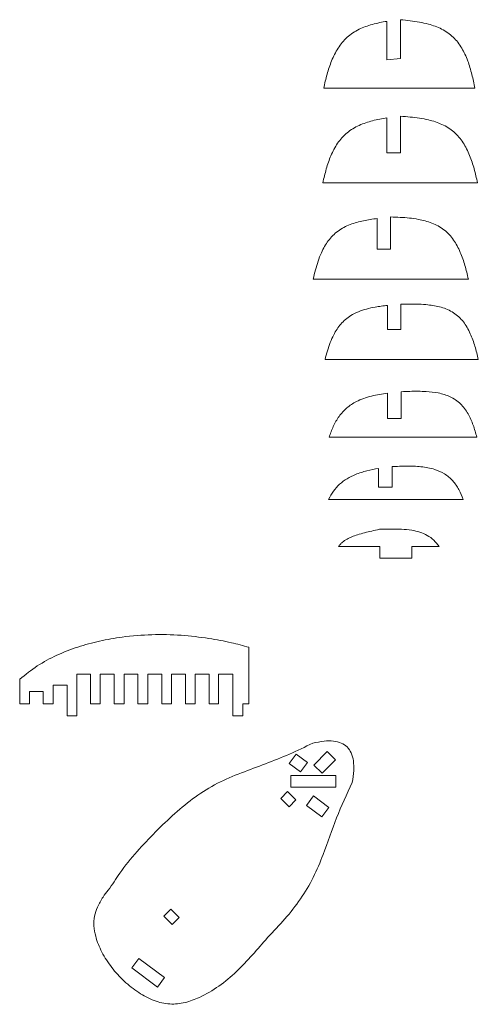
# Model space of a CAD drawing. Header units: millimetres. Extents: x 5 to 1149, y -277 to 912.
# Tile 3 of 9: x 653 to 771, y -101 to 151. Entities that reach past the tile are written whole.
import ezdxf

# ---------------------------------------------------------------- set-up
doc = ezdxf.new("R2010")
doc.units = ezdxf.units.MM

msp = doc.modelspace()

# ---------------------------------------------------------------- linework, layer by layer
at = {"color": 7, "linetype": 'Continuous', "lineweight": 15}
for p, q in [((747.29, 140.29), (747.29, 150.11)), ((750.76, 150.53), (750.76, 140.63)), ((750.76, 140.63), (747.29, 140.29)), ((769.79, 133.02), (731.11, 133.02)), ((747.29, 116.45), (747.29, 125.42)), ((750.76, 125.84), (750.76, 116.45)), ((750.76, 116.45), (747.29, 116.45)), ((770.44, 108.84), (730.88, 108.84)), ((744.76, 91.82), (744.76, 99.71)), ((748.23, 100.08), (748.23, 91.82)), ((748.23, 91.82), (744.76, 91.82)), ((768.11, 84.21), (728.42, 84.21)), ((747.41, 71.28), (747.41, 77.47)), ((750.87, 77.76), (750.87, 71.28)), ((750.87, 71.28), (747.41, 71.28)), ((770.66, 63.67), (731.45, 63.67)), ((750.92, 55.4), (750.92, 48.56)), ((747.45, 48.56), (747.45, 55.04)), ((750.92, 48.56), (747.45, 48.56)), ((770.27, 43.79), (732.49, 43.79)), ((745.14, 31.03), (745.14, 35.78)), ((748.61, 36.25), (748.61, 31.03)), ((748.61, 31.03), (745.14, 31.03)), ((766.82, 27.86), (732.35, 27.86)), ((745.44, 15.82), (734.89, 15.82)), ((745.44, 12.82), (745.44, 15.82)), ((760.61, 15.82), (753.65, 15.82)), ((753.65, 12.82), (753.65, 15.82)), ((753.65, 12.82), (745.44, 12.82)), ((711.95, -9.96), (711.95, -24.45)), ((671.41, -16.83), (667.95, -16.83)), ((667.95, -16.83), (667.95, -27.45)), ((671.41, -24.45), (671.41, -16.83)), ((677.51, -16.83), (673.93, -16.83)), ((673.93, -16.83), (673.93, -24.45)), ((677.51, -24.45), (677.51, -16.83)), ((683.57, -16.83), (680.03, -16.83)), ((680.03, -16.83), (680.03, -24.45)), ((683.57, -24.45), (683.57, -16.83)), ((689.65, -16.83), (686.12, -16.83)), ((686.12, -16.83), (686.12, -24.45)), ((689.65, -24.45), (689.65, -16.83)), ((695.74, -16.83), (692.18, -16.83)), ((692.18, -16.83), (692.18, -24.45)), ((695.74, -24.45), (695.74, -16.83)), ((701.75, -16.83), (698.18, -16.83)), ((698.18, -16.83), (698.18, -24.45)), ((701.75, -24.45), (701.75, -16.83)), ((707.86, -16.83), (704.18, -16.83)), ((704.18, -16.83), (704.18, -24.45)), ((707.86, -24.45), (707.86, -16.83)), ((653.31, -24.45), (653.31, -18.1)), ((665.42, -19.68), (661.87, -19.68)), ((661.87, -19.68), (661.87, -24.45)), ((665.42, -27.45), (665.42, -19.68)), ((659.35, -21.27), (655.8, -21.27)), ((655.8, -21.27), (655.8, -24.45)), ((659.35, -24.45), (659.35, -21.27)), ((655.8, -24.45), (653.31, -24.45)), ((661.87, -24.45), (659.35, -24.45)), ((673.93, -24.45), (671.41, -24.45)), ((680.03, -24.45), (677.51, -24.45)), ((686.12, -24.45), (683.57, -24.45)), ((692.18, -24.45), (689.65, -24.45)), ((698.18, -24.45), (695.74, -24.45)), ((704.18, -24.45), (701.75, -24.45)), ((707.86, -27.45), (707.86, -24.45)), ((707.86, -24.45), (707.86, -24.45)), ((711.95, -24.45), (710.39, -24.45)), ((710.39, -27.45), (710.39, -24.45)), ((667.95, -27.45), (665.42, -27.45)), ((710.39, -27.45), (707.86, -27.45)), ((722.3, -39.66), (724.08, -37.25)), ((724.08, -37.25), (726.98, -39.4)), ((728.57, -40.06), (731.98, -36.63)), ((731.98, -36.63), (734.11, -38.74)), ((725.19, -41.81), (722.3, -39.66)), ((726.98, -39.4), (725.19, -41.81)), ((730.7, -42.18), (728.57, -40.06)), ((734.11, -38.74), (730.7, -42.18)), ((722.71, -42.71), (734.21, -42.71)), ((722.71, -45.71), (722.71, -42.71)), ((734.21, -42.71), (734.21, -45.71)), ((720.09, -48.61), (721.87, -46.81)), ((721.87, -46.81), (724, -48.93)), ((734.21, -45.71), (722.71, -45.71)), ((722.22, -50.72), (720.09, -48.61)), ((724, -48.93), (722.22, -50.72)), ((726.69, -50.39), (728.47, -47.98)), ((728.47, -47.98), (732.45, -50.94)), ((730.66, -53.35), (726.69, -50.39)), ((732.45, -50.94), (730.66, -53.35)), ((690.19, -78.73), (691.97, -76.94)), ((691.97, -76.94), (694.1, -79.05)), ((692.32, -80.84), (690.19, -78.73)), ((694.1, -79.05), (692.32, -80.84)), ((682, -91.95), (683.79, -89.54)), ((683.79, -89.54), (690.38, -94.43)), ((688.59, -96.84), (682, -91.95)), ((690.38, -94.43), (688.59, -96.84))]:
    msp.add_line(p, q, dxfattribs=at)
for points, knots in [([(731.11, 133.02), (731.37, 134.21), (731.91, 136.58), (732.86, 139.46), (733.85, 141.68), (735.03, 143.79), (736.6, 145.69), (738.53, 147.19), (740.1, 148.09), (741.79, 148.8), (743.56, 149.36), (745.41, 149.8), (746.67, 150.01), (747.29, 150.11)], [0, 0, 0, 0, 0.142113, 0.28357, 0.354019, 0.424828, 0.566562, 0.637818, 0.709008, 0.777295, 0.851499, 0.925919, 1, 1, 1, 1]), ([(750.76, 150.53), (751.59, 150.45), (753.21, 150.3), (755.6, 149.94), (757.74, 149.48), (759.64, 148.88), (761.3, 148.16), (762.85, 147.24), (764.24, 146.1), (765.45, 144.75), (766.44, 143.28), (767.28, 141.67), (768.19, 139.45), (769.06, 136.55), (769.55, 134.2), (769.79, 133.02)], [0, 0, 0, 0, 0.0866, 0.168346, 0.25125, 0.313954, 0.37611, 0.438471, 0.501353, 0.562086, 0.625901, 0.685633, 0.750846, 0.875095, 1, 1, 1, 1]), ([(730.88, 108.84), (731.15, 110.02), (731.69, 112.36), (732.68, 115.22), (733.7, 117.39), (734.93, 119.46), (736.56, 121.29), (738.54, 122.7), (740.15, 123.54), (741.84, 124.2), (743.61, 124.71), (745.43, 125.12), (746.67, 125.32), (747.29, 125.42)], [0, 0, 0, 0, 0.142228, 0.283689, 0.354074, 0.424847, 0.566849, 0.6382, 0.709451, 0.780345, 0.85158, 0.925974, 1, 1, 1, 1]), ([(750.76, 125.84), (751.59, 125.78), (753.21, 125.67), (755.61, 125.37), (757.75, 124.97), (759.68, 124.44), (761.93, 123.58), (764.02, 122.28), (765.73, 120.55), (766.8, 119.1), (767.71, 117.51), (768.7, 115.3), (769.65, 112.39), (770.18, 110.02), (770.44, 108.84)], [0, 0, 0, 0, 0.0861966, 0.1673674, 0.249433, 0.311396, 0.37369, 0.4985789, 0.5614339, 0.6241446, 0.6843303, 0.7497816, 0.8747676, 1, 1, 1, 1]), ([(728.42, 84.21), (728.6, 84.99), (728.96, 86.53), (729.63, 88.78), (730.41, 90.8), (731.29, 92.55), (732.57, 94.52), (734.24, 96.2), (736.24, 97.44), (737.86, 98.17), (739.54, 98.72), (741.26, 99.14), (743, 99.47), (744.18, 99.63), (744.76, 99.71)], [0, 0, 0, 0, 0.098032, 0.191418, 0.285492, 0.359606, 0.428203, 0.570383, 0.641978, 0.713334, 0.78503, 0.856264, 0.928168, 1, 1, 1, 1]), ([(748.23, 100.08), (749.05, 100.06), (750.65, 100.01), (753.02, 99.83), (755.15, 99.53), (757.07, 99.11), (759.34, 98.39), (761.47, 97.24), (763.24, 95.62), (764.35, 94.23), (765.29, 92.7), (766.32, 90.54), (767.3, 87.69), (767.84, 85.37), (768.11, 84.21)], [0, 0, 0, 0, 0.086355, 0.167443, 0.249528, 0.311515, 0.373775, 0.498773, 0.561667, 0.624391, 0.684599, 0.750061, 0.874874, 1, 1, 1, 1]), ([(731.45, 63.67), (731.64, 64.41), (732.01, 65.86), (732.73, 67.97), (733.55, 69.83), (734.47, 71.41), (735.8, 73.18), (737.64, 74.76), (739.95, 75.9), (742.06, 76.59), (744.03, 77.01), (745.83, 77.29), (746.88, 77.41), (747.41, 77.47)], [0, 0, 0, 0, 0.098823, 0.194878, 0.287897, 0.362232, 0.431805, 0.575151, 0.670488, 0.76392, 0.863184, 0.93163, 1, 1, 1, 1]), ([(750.87, 77.76), (751.67, 77.78), (753.21, 77.82), (755.52, 77.79), (757.59, 77.66), (759.47, 77.41), (761.72, 76.91), (763.88, 76), (765.71, 74.56), (766.86, 73.28), (767.82, 71.83), (768.87, 69.77), (769.86, 67.03), (770.39, 64.79), (770.66, 63.67)], [0, 0, 0, 0, 0.086779, 0.1676359, 0.2497277, 0.3117442, 0.3739196, 0.4990622, 0.5619808, 0.6247713, 0.6848757, 0.7504948, 0.8750392, 1, 1, 1, 1]), ([(750.92, 55.4), (751.66, 55.44), (753.1, 55.5), (755.22, 55.53), (757.66, 55.46), (760.45, 55.17), (763.02, 54.41), (764.89, 53.35), (766.13, 52.33), (767.18, 51.12), (768.34, 49.32), (769.42, 46.87), (769.99, 44.82), (770.27, 43.79)], [0, 0, 0, 0, 0.086635, 0.169378, 0.249433, 0.373524, 0.498745, 0.56121, 0.62429, 0.686854, 0.749816, 0.874844, 1, 1, 1, 1]), ([(732.49, 43.79), (732.82, 44.72), (733.48, 46.57), (734.95, 49.14), (736.6, 50.98), (738.17, 52.16), (740.2, 53.35), (743.32, 54.42), (746.06, 54.84), (747.45, 55.04)], [0, 0, 0, 0, 0.147074, 0.293664, 0.439911, 0.511944, 0.586018, 0.790788, 1, 1, 1, 1]), ([(732.35, 27.86), (732.74, 28.58), (733.5, 29.99), (735.13, 31.79), (737.06, 33.22), (739.42, 34.37), (742.13, 35.23), (744.13, 35.6), (745.14, 35.78)], [0, 0, 0, 0, 0.155529, 0.306084, 0.458639, 0.611694, 0.804661, 1, 1, 1, 1]), ([(748.61, 36.25), (749.85, 36.31), (752.31, 36.43), (755.97, 36.3), (759.26, 35.72), (761.64, 34.67), (763.13, 33.6), (764.45, 32.32), (765.77, 30.41), (766.47, 28.71), (766.82, 27.86)], [0, 0, 0, 0, 0.169304, 0.336096, 0.499282, 0.624051, 0.686366, 0.749251, 0.874466, 1, 1, 1, 1]), ([(734.89, 15.82), (735.03, 16.01), (735.31, 16.4), (736.03, 17.05), (737.03, 17.71), (738.34, 18.33), (739.84, 18.88), (741.55, 19.35), (743.44, 19.77), (744.71, 20.06), (745.37, 20.22)], [0, 0, 0, 0, 0.059205, 0.125256, 0.249874, 0.366781, 0.49964, 0.663215, 0.823663, 1, 1, 1, 1]), ([(745.37, 20.22), (746.32, 20.23), (748.19, 20.24), (750.96, 20.29), (753.47, 20.06), (755.71, 19.53), (757.62, 18.71), (759.35, 17.49), (760.19, 16.38), (760.61, 15.82)], [0, 0, 0, 0, 0.171734, 0.336218, 0.500177, 0.624755, 0.749844, 0.874988, 1, 1, 1, 1]), ([(653.31, -18.1), (654.78, -16.92), (657.73, -14.57), (662.78, -11.9), (668.14, -9.79), (673.76, -8.27), (680.12, -7.16), (687.1, -6.63), (694.53, -6.73), (699.36, -7.36), (701.72, -7.67)], [0, 0, 0, 0, 0.1104185, 0.2217475, 0.3345465, 0.4487099, 0.5636215, 0.7135199, 0.8601032, 1, 1, 1, 1]), ([(701.72, -7.67), (703.65, -8), (707.1, -8.6), (710.47, -9.54), (711.95, -9.96)], [0, 0, 0, 0, 0.55912, 1, 1, 1, 1]), ([(728.3, -34.47), (726.32, -35.43), (722.36, -37.34), (716.23, -39.79), (710, -42.01), (703.84, -44.57), (698.14, -48.13), (692.92, -52.43), (688.02, -57.17), (683.25, -62.21), (679.68, -66.45), (677.94, -69.18), (677.48, -69.91)], [0, 0, 0, 0, 0.104088, 0.20834, 0.312928, 0.417958, 0.523619, 0.630194, 0.737869, 0.8469, 0.959137, 1, 1, 1, 1]), ([(738.42, -44.52), (738.58, -43.51), (738.86, -41.67), (738.79, -39.1), (738.26, -37), (737.18, -35.36), (735.56, -34.31), (733.5, -33.84), (731.01, -33.89), (729.26, -34.27), (728.3, -34.47)], [0, 0, 0, 0, 0.163113, 0.298085, 0.410059, 0.507864, 0.604308, 0.712681, 0.842666, 1, 1, 1, 1]), ([(716.74, -84.17), (718.25, -82.6), (721.23, -79.47), (725.26, -74.39), (728.58, -68.88), (731.44, -61.84), (734.22, -53.54), (737.02, -47.52), (738.42, -44.52)], [0, 0, 0, 0, 0.142888, 0.284406, 0.424782, 0.56436, 0.782591, 1, 1, 1, 1]), ([(677.48, -69.91), (676.98, -70.63), (676.06, -71.95), (674.42, -73.98), (673.66, -75.53), (673.21, -76.42)], [0, 0, 0, 0, 0.340017, 0.61861, 1, 1, 1, 1]), ([(673.21, -76.42), (672.91, -77.17), (672.3, -78.71), (672.24, -81.28), (672.78, -84.42), (674.27, -88.05), (676.78, -91.91), (679.96, -95.41), (683.61, -98.31), (687.55, -100.39), (691.65, -101.4), (695.66, -100.95), (699.91, -99.33), (704.38, -96.7), (708.89, -92.94), (712.89, -88.63), (715.46, -85.66), (716.74, -84.17)], [0, 0, 0, 0, 0.03676, 0.074826, 0.115396, 0.181269, 0.25186, 0.324429, 0.395901, 0.463585, 0.526123, 0.585284, 0.644312, 0.732226, 0.820727, 0.910759, 1, 1, 1, 1])]:
    msp.add_open_spline(points, degree=3, knots=knots, dxfattribs=at)

doc.saveas('drawing.dxf')
